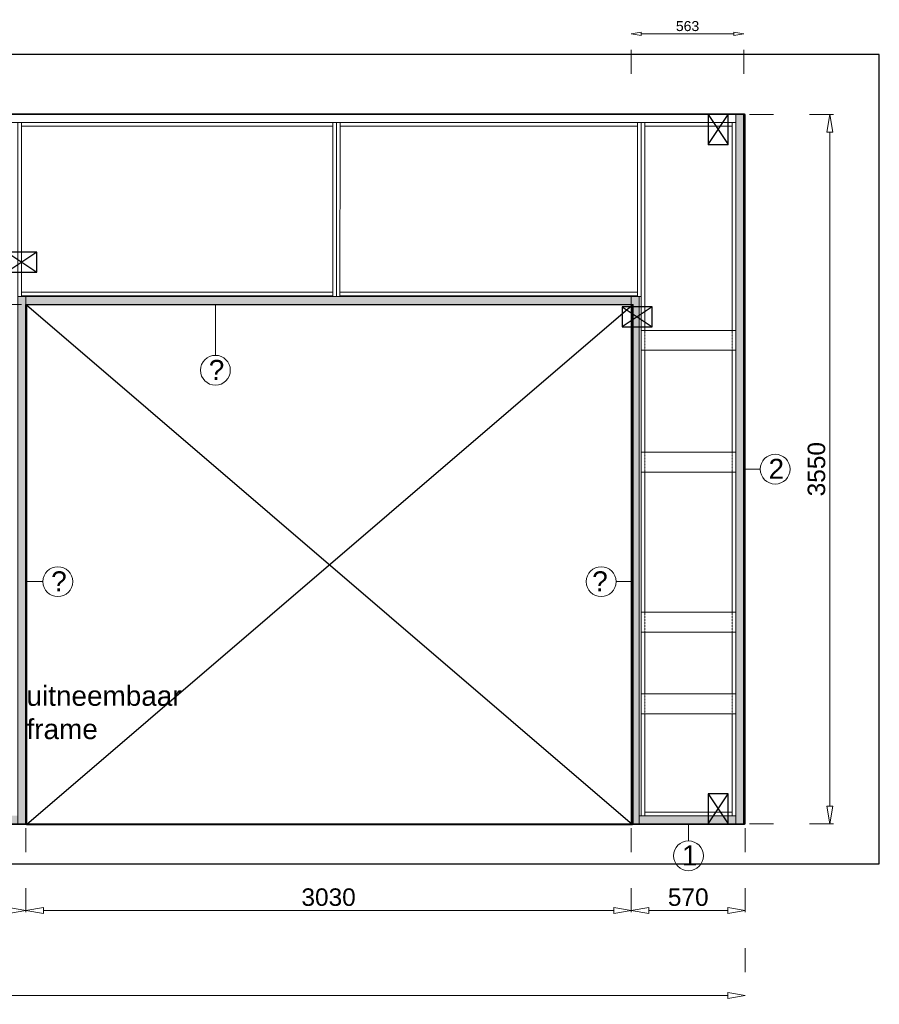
# Model space of a CAD drawing. Header units: millimetres. Extents: x 0 to 331873, y -101826 to 236919.
# Tile 15 of 57: x 162409 to 166711, y -5561 to -633. Entities that reach past the tile are written whole.
import ezdxf

# ---------------------------------------------------------------- set-up
doc = ezdxf.new("R2010")
doc.units = ezdxf.units.MM
doc.header["$LTSCALE"] = 10
doc.linetypes.add('ACAD_ISO03W100', pattern=[30, 12, -18])
doc.linetypes.add('HIDDEN2', pattern=[0.1875, 0.125, -0.0625])
for name, color, linetype in [('$ symbolen', 8, 'Continuous'), ('40-h', 221, 'Continuous'), ('^ Bwkundig-bestaand', 250, 'Continuous'), ('DIM-DIM', 7, 'Continuous')]:
    doc.layers.add(name, color=color, linetype=linetype)
for name, color, linetype, lineweight in [('25-Staal-B', 150, 'Continuous', 25), ('40x120', 6, 'Continuous', 0), ('^ 0-Hout', 86, 'Continuous', 0), ('^ 0-Staal', 50, 'Continuous', 0), ('s-horizontaal', 122, 'Continuous', 0)]:
    doc.layers.add(name, color=color, linetype=linetype, lineweight=lineweight)
doc.layers.add('omtrekwand', color=3, linetype='Continuous', plot=False)
doc.styles.add('Arial', font='arial.ttf')
doc.styles.get("Standard").update_dxf_attribs({"font": 'arial.ttf'})
doc.dimstyles.new('dim-08', dxfattribs={"dimscale": 20, "dimtxt": 2.5, "dimasz": 2.5, "dimexe": 1.25, "dimexo": 0.625, "dimtad": 1, "dimdec": 0, "dimtxsty": 'Arial', "dimblk": 'CLOSEDBLANK', "dimcen": 3, "dimclrd": 252, "dimclre": 252, "dimclrt": 7, "dimadec": 0, "dimazin": 0, "dimtfac": 1, "dimtdec": 0, "dimtmove": 0, "dimatfit": 3, "dimldrblk": 'CLOSEDBLANK', "dimfxl": 10, "dimfxlon": 1, "dimlwd": 0, "dimlwe": 0, "dimarcsym": 0})
doc.dimstyles.new('dim-11', dxfattribs={"dimscale": 35, "dimtxt": 2.5, "dimasz": 2.5, "dimexe": 1.25, "dimexo": 0.625, "dimtad": 1, "dimdec": 0, "dimtxsty": 'Arial', "dimblk": 'CLOSEDBLANK', "dimcen": 3, "dimclrd": 252, "dimclre": 252, "dimclrt": 7, "dimadec": 0, "dimazin": 0, "dimtfac": 1, "dimtdec": 0, "dimtmove": 0, "dimatfit": 3, "dimldrblk": 'CLOSEDBLANK', "dimfxl": 1, "dimlwd": 0, "dimlwe": 0, "dimarcsym": 0})

# ---------------------------------------------------------------- blocks, each defined once
blk = doc.blocks.new('kabeldoorvoer')
at = {"layer": '$ symbolen'}
blk.add_lwpolyline([(-150, 0), (0, 0), (0, 100), (-150, 100)], close=True, dxfattribs=at)
blk.add_lwpolyline([(-150, 100), (0, 0), (0, 100), (-150, 0)], dxfattribs=at)
blk = doc.blocks.new('_ClosedBlank')
at = {"color": 0, "linetype": 'ByBlock', "lineweight": -2}
for p, q in [((-1, 0.167), (0, 0)), ((-1, 0.167), (-1, -0.167)), ((0, 0), (-1, -0.167))]:
    blk.add_line(p, q, dxfattribs=at)
blk = doc.blocks.new('*D398')
at = {"layer": '40x120', "color": 252, "linetype": 'ACAD_ISO03W100', "lineweight": 0, "transparency": 16777216}
for p, q in [((165469.6, -903.4), (165469.6, -678.4)), ((166032.8, -903.4), (166032.8, -678.4))]:
    blk.add_line(p, q, dxfattribs=at)
at = {"layer": '40x120', "color": 252, "lineweight": 0, "transparency": 16777216}
blk.add_line((165519.6, -703.4), (165982.8, -703.4), dxfattribs=at)
at = {"layer": 'Defpoints', "color": 0, "transparency": 16777216}
for p in [(166032.8, -703.4), (166032.8, -1107.9), (165469.6, -2037.9)]:
    blk.add_point(p, dxfattribs=at)
at = {"layer": '40x120', "color": 252, "lineweight": 0, "transparency": 16777216, "xscale": 50, "yscale": 50, "zscale": 50, "rotation": 180}
blk.add_blockref('_ClosedBlank', (165469.6, -703.4), dxfattribs=at)
at = {"layer": '40x120', "color": 252, "lineweight": 0, "transparency": 16777216, "xscale": 50, "yscale": 50, "zscale": 50}
blk.add_blockref('_ClosedBlank', (166032.8, -703.4), dxfattribs=at)
at = {"layer": '40x120', "color": 7, "transparency": 16777216, "insert": (165751.2, -665.4), "char_height": 50, "attachment_point": 5, "style": 'Arial'}
blk.add_mtext('563', dxfattribs=at)
blk = doc.blocks.new('staal_01_onder')
at = {"layer": '^ 0-Staal'}
blk.add_lwpolyline([(157857.3, 52616.3), (157857.3, 52698.5)], dxfattribs=at)
blk.add_circle((157857.3, 52541.6), 74.7, dxfattribs=at)
at = {"layer": '^ 0-Staal', "insert": (157824.2, 52593.5), "char_height": 100, "attachment_point": 1}
blk.add_mtext_dynamic_manual_height_columns('1', width=136.034, gutter_width=12.5, heights=[0], dxfattribs=at)
blk = doc.blocks.new('staal_02_rechts')
at = {"layer": '^ 0-Staal'}
blk.add_lwpolyline([(82.2, 0), (0, 0)], dxfattribs=at)
blk.add_circle((156.9, 0), 74.7, dxfattribs=at)
at = {"layer": '^ 0-Staal', "insert": (123.7, 51.8), "char_height": 100, "attachment_point": 1}
blk.add_mtext_dynamic_manual_height_columns('2', width=136.034, gutter_width=12.5, heights=[0], dxfattribs=at)
blk = doc.blocks.new('*D1055')
at = {"layer": 'Defpoints', "color": 0, "transparency": 16777216}
for p in [(176048.7, -42849.1), (194383.7, -42849.1), (194383.7, -43708.8)]:
    blk.add_point(p, dxfattribs=at)
at = {"layer": 'DIM-DIM', "color": 252, "linetype": 'ACAD_ISO03W100', "lineweight": 0, "transparency": 16777216}
for p, q in [((176048.7, -42871), (176048.7, -43752.6)), ((194383.7, -42871), (194383.7, -43752.6))]:
    blk.add_line(p, q, dxfattribs=at)
at = {"layer": 'DIM-DIM', "color": 252, "lineweight": 0, "transparency": 16777216}
blk.add_line((176136.2, -43708.8), (194296.2, -43708.8), dxfattribs=at)
at = {"layer": 'DIM-DIM', "color": 252, "lineweight": 0, "transparency": 16777216, "xscale": 87.5, "yscale": 87.5, "zscale": 87.5, "rotation": 180}
blk.add_blockref('_ClosedBlank', (176048.7, -43708.8), dxfattribs=at)
at = {"layer": 'DIM-DIM', "color": 252, "lineweight": 0, "transparency": 16777216, "xscale": 87.5, "yscale": 87.5, "zscale": 87.5}
blk.add_blockref('_ClosedBlank', (194383.7, -43708.8), dxfattribs=at)
at = {"layer": 'DIM-DIM', "color": 7, "transparency": 16777216, "insert": (185216.2, -43642.3), "char_height": 87.5, "attachment_point": 5, "style": 'Arial'}
blk.add_mtext('18335', dxfattribs=at)
blk = doc.blocks.new('*D1059')
at = {"layer": 'Defpoints', "color": 0, "transparency": 16777216}
for p in [(186833.7, -42849.1), (190783.7, -42849.1), (190783.7, -43283.3)]:
    blk.add_point(p, dxfattribs=at)
at = {"layer": 'DIM-DIM', "color": 252, "linetype": 'ACAD_ISO03W100', "lineweight": 0, "transparency": 16777216}
for p, q in [((186833.7, -42871), (186833.7, -43327)), ((190783.7, -42871), (190783.7, -43327))]:
    blk.add_line(p, q, dxfattribs=at)
at = {"layer": 'DIM-DIM', "color": 252, "lineweight": 0, "transparency": 16777216}
blk.add_line((186921.2, -43283.3), (190696.2, -43283.3), dxfattribs=at)
at = {"layer": 'DIM-DIM', "color": 252, "lineweight": 0, "transparency": 16777216, "xscale": 87.5, "yscale": 87.5, "zscale": 87.5, "rotation": 180}
blk.add_blockref('_ClosedBlank', (186833.7, -43283.3), dxfattribs=at)
at = {"layer": 'DIM-DIM', "color": 252, "lineweight": 0, "transparency": 16777216, "xscale": 87.5, "yscale": 87.5, "zscale": 87.5}
blk.add_blockref('_ClosedBlank', (190783.7, -43283.3), dxfattribs=at)
at = {"layer": 'DIM-DIM', "color": 7, "transparency": 16777216, "insert": (188808.7, -43216.7), "char_height": 87.5, "attachment_point": 5, "style": 'Arial'}
blk.add_mtext('3950', dxfattribs=at)
blk = doc.blocks.new('*D1172')
at = {"layer": 'Defpoints', "color": 0, "transparency": 16777216}
for p in [(190783.7, -42849.1), (193813.7, -42849.1), (193813.7, -43283.3)]:
    blk.add_point(p, dxfattribs=at)
at = {"layer": 'DIM-DIM', "color": 252, "linetype": 'ACAD_ISO03W100', "lineweight": 0, "transparency": 16777216}
for p, q in [((190783.7, -42871), (190783.7, -43327)), ((193813.7, -42871), (193813.7, -43327))]:
    blk.add_line(p, q, dxfattribs=at)
at = {"layer": 'DIM-DIM', "color": 252, "lineweight": 0, "transparency": 16777216}
blk.add_line((190871.2, -43283.3), (193726.2, -43283.3), dxfattribs=at)
at = {"layer": 'DIM-DIM', "color": 252, "lineweight": 0, "transparency": 16777216, "xscale": 87.5, "yscale": 87.5, "zscale": 87.5, "rotation": 180}
blk.add_blockref('_ClosedBlank', (190783.7, -43283.3), dxfattribs=at)
at = {"layer": 'DIM-DIM', "color": 252, "lineweight": 0, "transparency": 16777216, "xscale": 87.5, "yscale": 87.5, "zscale": 87.5}
blk.add_blockref('_ClosedBlank', (193813.7, -43283.3), dxfattribs=at)
at = {"layer": 'DIM-DIM', "color": 7, "transparency": 16777216, "insert": (192298.7, -43216.7), "char_height": 87.5, "attachment_point": 5, "style": 'Arial'}
blk.add_mtext('3030', dxfattribs=at)
blk = doc.blocks.new('*D1173')
at = {"layer": 'Defpoints', "color": 0, "transparency": 16777216}
for p in [(193813.7, -42849.1), (194383.7, -42849.1), (194383.7, -43283.3)]:
    blk.add_point(p, dxfattribs=at)
at = {"layer": 'DIM-DIM', "color": 252, "linetype": 'ACAD_ISO03W100', "lineweight": 0, "transparency": 16777216}
for p, q in [((193813.7, -42871), (193813.7, -43327)), ((194383.7, -42871), (194383.7, -43327))]:
    blk.add_line(p, q, dxfattribs=at)
at = {"layer": 'DIM-DIM', "color": 252, "lineweight": 0, "transparency": 16777216}
blk.add_line((193901.2, -43283.3), (194296.2, -43283.3), dxfattribs=at)
at = {"layer": 'DIM-DIM', "color": 252, "lineweight": 0, "transparency": 16777216, "xscale": 87.5, "yscale": 87.5, "zscale": 87.5, "rotation": 180}
blk.add_blockref('_ClosedBlank', (193813.7, -43283.3), dxfattribs=at)
at = {"layer": 'DIM-DIM', "color": 252, "lineweight": 0, "transparency": 16777216, "xscale": 87.5, "yscale": 87.5, "zscale": 87.5}
blk.add_blockref('_ClosedBlank', (194383.7, -43283.3), dxfattribs=at)
at = {"layer": 'DIM-DIM', "color": 7, "transparency": 16777216, "insert": (194098.7, -43216.7), "char_height": 87.5, "attachment_point": 5, "style": 'Arial'}
blk.add_mtext('570', dxfattribs=at)
blk = doc.blocks.new('*D1175')
at = {"layer": 'Defpoints', "color": 0, "transparency": 16777216}
for p in [(190602.2, -40249.1), (190783.7, -40249.1), (190783.7, -42849.1)]:
    blk.add_point(p, dxfattribs=at)
at = {"layer": 'DIM-DIM', "color": 252, "linetype": 'ACAD_ISO03W100', "lineweight": 0, "transparency": 16777216}
for p, q in [((190761.9, -40249.1), (190558.5, -40249.1)), ((190761.9, -42849.1), (190558.5, -42849.1))]:
    blk.add_line(p, q, dxfattribs=at)
at = {"layer": 'DIM-DIM', "color": 252, "lineweight": 0, "transparency": 16777216}
blk.add_line((190602.2, -42761.6), (190602.2, -40336.6), dxfattribs=at)
at = {"layer": 'DIM-DIM', "color": 252, "lineweight": 0, "transparency": 16777216, "xscale": 87.5, "yscale": 87.5, "zscale": 87.5}
for p, rotation in [((190602.2, -40249.1), 90), ((190602.2, -42849.1), 270)]:
    blk.add_blockref('_ClosedBlank', p, dxfattribs=dict(at, rotation=rotation))
at = {"layer": 'DIM-DIM', "color": 7, "transparency": 16777216, "insert": (190535.7, -41549.1), "char_height": 87.5, "attachment_point": 5, "rotation": 90, "style": 'Arial'}
blk.add_mtext('2600', dxfattribs=at)
blk = doc.blocks.new('*D1176')
at = {"layer": 'Defpoints', "color": 0, "transparency": 16777216}
for p in [(194383.7, -39299.1), (194807.3, -39299.1), (194383.7, -42849.1)]:
    blk.add_point(p, dxfattribs=at)
at = {"layer": 'DIM-DIM', "color": 252, "linetype": 'ACAD_ISO03W100', "lineweight": 0, "transparency": 16777216}
for p, q in [((194405.6, -39299.1), (194851.1, -39299.1)), ((194405.6, -42849.1), (194851.1, -42849.1))]:
    blk.add_line(p, q, dxfattribs=at)
at = {"layer": 'DIM-DIM', "color": 252, "lineweight": 0, "transparency": 16777216}
blk.add_line((194807.3, -42761.6), (194807.3, -39386.6), dxfattribs=at)
at = {"layer": 'DIM-DIM', "color": 252, "lineweight": 0, "transparency": 16777216, "xscale": 87.5, "yscale": 87.5, "zscale": 87.5}
for p, rotation in [((194807.3, -39299.1), 90), ((194807.3, -42849.1), 270)]:
    blk.add_blockref('_ClosedBlank', p, dxfattribs=dict(at, rotation=rotation))
at = {"layer": 'DIM-DIM', "color": 7, "transparency": 16777216, "insert": (194740.8, -41074.1), "char_height": 87.5, "attachment_point": 5, "rotation": 90, "style": 'Arial'}
blk.add_mtext('3550', dxfattribs=at)
blk = doc.blocks.new('4a')
at = {"layer": '25-Staal-B'}
blk.add_lwpolyline([(177423.7, -42849.1), (177423.7, -40672.1), (178228.7, -40672.1), (178228.7, -42849.1), (179698.7, -42849.1), (179698.7, -41529.1), (180873.7, -41529.1), (180873.7, -42849.1), (183803.7, -42849.1), (183803.7, -40264.1), (186833.7, -40264.1), (186833.7, -42849.1), (190783.7, -42849.1), (190783.7, -40249.1), (193813.7, -40249.1), (193813.7, -42849.1), (194383.7, -42849.1), (194383.7, -39299.1), (176048.7, -39299.1), (176048.7, -42849.1)], dxfattribs=at)
at = {"layer": 'DIM-DIM'}
for base, p1, p2, picture, middle in [((194807.3, -39299.1), (194383.7, -42849.1), (194383.7, -39299.1), '*D1176', (194740.8, -41074.1)), ((190602.2, -40249.1), (190783.7, -42849.1), (190783.7, -40249.1), '*D1175', (190535.7, -41549.1))]:
    dim = blk.add_linear_dim(base=base, p1=p1, p2=p2, angle=90, dimstyle='dim-11', dxfattribs=at)
    dim.commit()
    dim.dimension.update_dxf_attribs({"geometry": picture, "text_midpoint": middle})
for base, p1, p2, picture, middle in [((194383.7, -43708.8), (176048.7, -42849.1), (194383.7, -42849.1), '*D1055', (185216.2, -43642.3)), ((190783.7, -43283.3), (186833.7, -42849.1), (190783.7, -42849.1), '*D1059', (188808.7, -43216.7)), ((193813.7, -43283.3), (190783.7, -42849.1), (193813.7, -42849.1), '*D1172', (192298.7, -43216.7)), ((194383.7, -43283.3), (193813.7, -42849.1), (194383.7, -42849.1), '*D1173', (194098.7, -43216.7))]:
    dim = blk.add_linear_dim(base=base, p1=p1, p2=p2, dimstyle='dim-11', dxfattribs=at)
    dim.commit()
    dim.dimension.update_dxf_attribs({"geometry": picture, "text_midpoint": middle})

msp = doc.modelspace()

# ---------------------------------------------------------------- hatches: boundary and pattern name
at = {"layer": '40-h'}
h = msp.add_hatch(dxfattribs=at)
h.set_pattern_fill('DOTS', color=256)
h.paths.add_polyline_path([(162439.57, -4657.89), (162399.57, -4657.89), (162399.57, -2017.89), (162439.57, -2017.89)])
h.paths.add_polyline_path([(165469.57, -4657.89), (165509.57, -4657.89), (165509.57, -2017.89), (165469.57, -2017.89)])
h.paths.add_polyline_path([(165469.57, -2017.89), (162439.57, -2017.89), (162439.57, -2057.89), (165469.57, -2057.89)])
h.paths.add_polyline_path([(162399.57, -4617.89), (158529.57, -4617.89), (158529.57, -4657.89), (162399.57, -4657.89)])
h.paths.add_polyline_path([(158489.57, -4657.89), (158529.57, -4657.89), (158529.57, -2032.89), (158489.57, -2032.89)])
h.paths.add_polyline_path([(158489.57, -2032.89), (155459.57, -2032.89), (155459.57, -2072.89), (158489.57, -2072.89)])
h.paths.add_polyline_path([(155459.57, -4657.89), (155419.57, -4657.89), (155419.57, -2032.89), (155459.57, -2032.89)])
h.paths.add_polyline_path([(155419.57, -4657.89), (152573.44, -4657.89), (152573.44, -4617.89), (155419.57, -4617.89)])
h.paths.add_polyline_path([(152533.44, -4657.89), (152573.44, -4657.89), (152573.44, -3297.89), (152533.44, -3297.89)])
h.paths.add_polyline_path([(152533.44, -3297.89), (151354.57, -3297.89), (151354.57, -3337.89), (152533.44, -3337.89)])
h.paths.add_polyline_path([(151354.57, -4657.89), (151314.57, -4657.89), (151314.57, -3297.89), (151354.57, -3297.89)])
h.paths.add_polyline_path([(150946.57, -4657.89), (151314.57, -4657.89), (151314.57, -4617.89), (150946.57, -4617.89)])
h.paths.add_polyline_path([(165509.57, -4617.89), (165992.82, -4617.89), (165992.82, -4657.89), (165509.57, -4657.89)])
h.paths.add_polyline_path([(166032.82, -4657.89), (165992.82, -4657.89), (165992.82, -1107.89), (166032.82, -1107.89)])

# ---------------------------------------------------------------- linework, layer by layer
at = {"layer": '$ symbolen'}
msp.add_lwpolyline([(162442.57, -4660.89), (165475.57, -4660.89), (165475.57, -2060.89), (162442.57, -2060.89)], close=True, dxfattribs=at)
msp.add_lwpolyline([(162442.57, -4660.89), (165475.57, -2060.89), (162442.57, -2060.89), (165475.57, -4660.89)], dxfattribs=at)
at = {"layer": '40x120'}
for points in [[(166032.82, -4657.89), (165992.82, -4657.89), (165992.82, -1107.89), (166032.82, -1107.89)], [(166032.82, -4657.89), (165992.82, -4657.89), (165992.82, -1107.89), (166032.82, -1107.89)], [(162439.57, -4657.89), (162399.57, -4657.89), (162399.57, -2017.89), (162439.57, -2017.89)], [(162439.57, -4657.89), (162399.57, -4657.89), (162399.57, -2017.89), (162439.57, -2017.89)], [(165469.57, -2017.89), (162439.57, -2017.89), (162439.57, -2057.89), (165469.57, -2057.89)], [(165469.57, -4657.89), (165509.57, -4657.89), (165509.57, -2017.89), (165469.57, -2017.89)], [(165509.57, -4617.89), (165992.82, -4617.89), (165992.82, -4657.89), (165509.57, -4657.89)]]:
    msp.add_lwpolyline(points, close=True, dxfattribs=at)
at = {"layer": '^ 0-Hout'}
for points in [[(165992.82, -1147.89), (147744.57, -1147.89), (147744.57, -1107.89), (165992.82, -1107.89)], [(162399.57, -2017.89), (162417.57, -2017.89), (162417.57, -1147.89), (162399.57, -1147.89)], [(163975.9, -1165.89), (163975.9, -1147.89), (162417.57, -1147.89), (162417.57, -1165.89)], [(163993.57, -2017.89), (163975.57, -2017.89), (163975.9, -1147.89), (163993.9, -1147.89)], [(163993.57, -2017.89), (164011.57, -2017.89), (164011.9, -1147.89), (163993.9, -1147.89)], [(165500.57, -1165.89), (165500.57, -1147.89), (164011.9, -1147.89), (164011.9, -1165.89)], [(165518.57, -2017.89), (165500.57, -2017.89), (165500.57, -1147.89), (165518.57, -1147.89)], [(165518.57, -2187.89), (165536.57, -2187.89), (165536.57, -1147.89), (165518.57, -1147.89)], [(165974.82, -1165.89), (165974.82, -1147.89), (165536.57, -1147.89), (165536.57, -1165.89)], [(165992.82, -2187.89), (165974.82, -2187.89), (165974.82, -1147.89), (165992.82, -1147.89)], [(163975.58, -1996.77), (163975.58, -2014.77), (162417.57, -2014.77), (162417.57, -1996.77)], [(165500.57, -1996.77), (165500.57, -2014.77), (164011.58, -2014.77), (164011.58, -1996.77)], [(165518.57, -2797.89), (165536.57, -2797.89), (165536.57, -2287.89), (165518.57, -2287.89)], [(165992.82, -2797.89), (165974.82, -2797.89), (165974.82, -2287.89), (165992.82, -2287.89)], [(165518.57, -3597.89), (165536.57, -3597.89), (165536.57, -2897.89), (165518.57, -2897.89)], [(165992.82, -3597.89), (165974.82, -3597.89), (165974.82, -2897.89), (165992.82, -2897.89)], [(165518.57, -4007.89), (165536.57, -4007.89), (165536.57, -3697.89), (165518.57, -3697.89)], [(165992.82, -4007.89), (165974.82, -4007.89), (165974.82, -3697.89), (165992.82, -3697.89)], [(165518.57, -4107.89), (165536.57, -4107.89), (165536.57, -4617.89), (165518.57, -4617.89)], [(165992.82, -4107.89), (165974.82, -4107.89), (165974.82, -4617.89), (165992.82, -4617.89)], [(165974.82, -4617.89), (165974.82, -4599.89), (165536.57, -4599.89), (165536.57, -4617.89)]]:
    msp.add_lwpolyline(points, close=True, dxfattribs=at)
at = {"layer": '^ 0-Hout', "linetype": 'HIDDEN2'}
for points in [[(165536.57, -2187.89), (165536.57, -2287.89)], [(165974.82, -2187.89), (165974.82, -2287.89)], [(165536.57, -2797.89), (165536.57, -2897.89)], [(165974.82, -2797.89), (165974.82, -2897.89)], [(165536.57, -3597.89), (165536.57, -3697.89)], [(165974.82, -3597.89), (165974.82, -3697.89)], [(165536.57, -4007.89), (165536.57, -4107.89)], [(165974.82, -4007.89), (165974.82, -4107.89)]]:
    msp.add_lwpolyline(points, dxfattribs=at)
at = {"layer": '^ 0-Staal'}
for points in [[(147704.57, -1104.89), (166032.82, -1104.89), (166032.82, -1107.89), (147704.57, -1107.89)], [(166032.82, -4660.89), (166035.82, -4660.89), (166035.82, -1104.89), (166032.82, -1104.89)], [(162439.57, -2057.89), (165478.57, -2057.89), (165478.57, -2060.89), (162439.57, -2060.89)], [(162439.57, -4660.89), (162442.57, -4660.89), (162442.57, -2060.89), (162439.57, -2060.89)], [(165478.57, -4660.89), (165475.57, -4660.89), (165475.57, -2060.89), (165478.57, -2060.89)], [(162439.57, -4657.89), (158489.57, -4657.89), (158489.57, -4660.89), (162439.57, -4660.89)], [(165478.57, -4660.89), (166032.82, -4660.89), (166032.82, -4657.89), (165478.57, -4657.89)]]:
    msp.add_lwpolyline(points, close=True, dxfattribs=at)
for points in [[(163388.07, -2313.12), (163388.07, -2060.89)], [(162524.8, -3445.89), (162442.57, -3445.89)], [(165393.34, -3445.89), (165475.57, -3445.89)]]:
    msp.add_lwpolyline(points, dxfattribs=at)
for centre in [(163388.07, -2387.77), (162599.45, -3445.89), (165318.69, -3445.89)]:
    msp.add_circle(centre, 74.65, dxfattribs=at)
at = {"layer": '^ Bwkundig-bestaand', "color": 253}
msp.add_lwpolyline([(147504.57, -4857.89), (166710.82, -4857.89), (166710.82, -807.89), (147504.57, -807.89)], close=True, dxfattribs=at)
at = {"layer": 'omtrekwand'}
msp.add_lwpolyline([(147704.57, -4657.89), (166032.82, -4657.89), (166032.82, -1107.89), (147704.57, -1107.89)], close=True, dxfattribs=at)
at = {"layer": 's-horizontaal'}
for points in [[(165518.57, -2287.89), (165992.82, -2287.89), (165992.82, -2187.89), (165518.57, -2187.89)], [(165518.57, -2897.89), (165992.82, -2897.89), (165992.82, -2797.89), (165518.57, -2797.89)], [(165518.57, -3697.89), (165992.82, -3697.89), (165992.82, -3597.89), (165518.57, -3597.89)], [(165518.57, -4107.89), (165992.82, -4107.89), (165992.82, -4007.89), (165518.57, -4007.89)]]:
    msp.add_lwpolyline(points, close=True, dxfattribs=at)

# ---------------------------------------------------------------- block references
at = {"layer": '$ symbolen', "rotation": 90}
for p in [(165954.82, -1107.89), (165954.82, -4507.89)]:
    msp.add_blockref('kabeldoorvoer', p, dxfattribs=at)
at = {"layer": '$ symbolen'}
for p in [(162494.57, -1896.52), (165573.57, -2169.89)]:
    msp.add_blockref('kabeldoorvoer', p, dxfattribs=at)
at = {"layer": '^ 0-Staal'}
for name, p in [('staal_02_rechts', (166032.82, -2882.89)), ('staal_01_onder', (7898.4, -57359.41))]:
    msp.add_blockref(name, p, dxfattribs=at)
at = {"layer": 'DIM-DIM'}
msp.add_blockref('4a', (-28344.17, 38191.2), dxfattribs=at)

# ---------------------------------------------------------------- texts
at = {"layer": '$ symbolen', "insert": (162442.57, -3967.21), "char_height": 100, "attachment_point": 1}
msp.add_mtext_dynamic_manual_height_columns('uitneembaar frame ', width=924.793, gutter_width=12.5, heights=[0], dxfattribs=at)
at = {"layer": '^ 0-Staal', "char_height": 100}
for insert, attachment_point in [((163354.94, -2335.95), 1), ((162566.32, -3394.07), 1), ((165351.82, -3394.07), 3)]:
    msp.add_mtext_dynamic_manual_height_columns('?', width=136.0341, gutter_width=12.5, heights=[0], dxfattribs=dict(at, insert=insert, attachment_point=attachment_point))

# ---------------------------------------------------------------- dimensions: what is measured, and where the dimension line sits
at = {"layer": '40x120'}
dim = msp.add_linear_dim(base=(166032.82, -703.42), p1=(165469.57, -2037.89), p2=(166032.82, -1107.89), dimstyle='dim-08', dxfattribs=at)
dim.commit()
dim.dimension.update_dxf_attribs({"geometry": '*D398', "text_midpoint": (165751.2, -665.37)})

doc.saveas('drawing.dxf')
